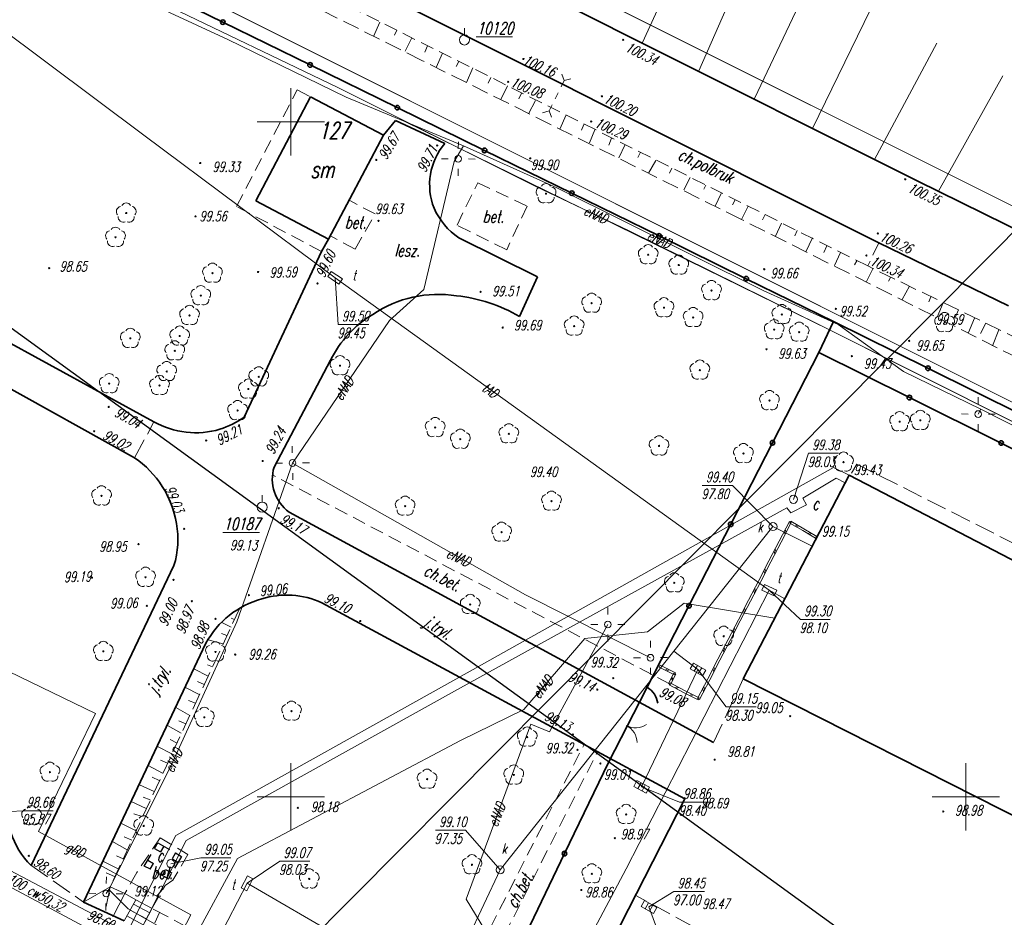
# Model space of a CAD drawing. Header units: metres. Extents: x 7501691 to 7504871, y 5814048 to 5814963.
# Tile 17 of 89: x 7502130 to 7502203, y 5814491 to 5814558. Entities that reach past the tile are written whole.
import ezdxf
from ezdxf.enums import TextEntityAlignment as Align

# ---------------------------------------------------------------- set-up
doc = ezdxf.new("R2010")
doc.units = ezdxf.units.M
doc.header["$MEASUREMENT"] = 0
for name, pattern in [('1', [0]), ('11', [3, 2.5, -0.5]), ('BUD', [0]), ('BUI', [0]), ('BUW', [1.5, 1, -0.5]), ('GDE', [0]), ('KOC', [1.5, 1, -0.5]), ('KOJ', [0]), ('KOU', [2, 1.5, -0.5]), ('SCH', [0]), ('UEB', [0]), ('UPC', [0]), ('UPE', [0]), ('UPG', [0]), ('UPK', [0]), ('UPT', [0]), ('WSD', [1.75, 1.25, -0.5]), ('WSQ', [1.75, 1.25, -0.5])]:
    doc.linetypes.add(name, pattern=pattern)
doc.layers.get('0').update_dxf_attribs({"linetype": 'CONTINUOUS'})
for name, color, linetype, lineweight in [('1_ view 1', 7, 'CONTINUOUS', 15), ('Dzialki', 7, 'GDE', 18), ('EADTD_T_0', 7, 'CONTINUOUS', 20), ('EBTPO_L_2', 7, 'CONTINUOUS', 15), ('EBTPO_L_4', 7, 'BUI', 25), ('EBUOA_T_1', 7, 'CONTINUOUS', 20), ('EBUPP_L_1', 7, 'BUD', 35), ('EDZPD_L_0', 7, 'GDE', 20), ('KRZYZE_L_0', 7, '1', 18), ('SDROK_T_0', 7, 'CONTINUOUS', 18), ('SDROK_T_1', 7, 'CONTINUOUS', 18), ('SDRPK_L_0', 7, 'KOJ', 35), ('SDRPK_L_1', 7, '11', 15), ('SDRPK_L_2', 7, 'KOC', 18), ('SDRPK_L_3', 7, 'KOJ', 35), ('SDRPK_L_4', 7, 'KOU', 18), ('SDRPK_L_5', 7, '11', 18), ('SDRPT_T_0', 7, 'CONTINUOUS', 18), ('SZNPS_T_0', 7, 'CONTINUOUS', 18), ('SZNPS_T_3', 7, 'CONTINUOUS', 18), ('SZOPO_L_0', 7, 'CONTINUOUS', 35), ('SZOPO_T_0', 7, 'CONTINUOUS', 18), ('SZZPZ_T_0', 3, 'CONTINUOUS', 18), ('UCCOA_T_0', 6, 'CONTINUOUS', 18), ('UCCOC_T_0', 6, 'CONTINUOUS', 15), ('UCCOO_T_0', 6, 'CONTINUOUS', 15), ('UCCPA_T_1', 6, 'CONTINUOUS', 18), ('UCCPOR_L_1', 6, 'UPC', 18), ('UEEOO_T_0', 1, 'CONTINUOUS', 15), ('UEEPA_T_1', 7, 'CONTINUOUS', 18), ('UEEPA_T_3', 1, 'CONTINUOUS', 18), ('UEEPON_L_1', 1, 'UEB', 15), ('UGGOO_T_0', 2, 'CONTINUOUS', 15), ('UGGPON_L_1', 2, 'UPG', 15), ('UKKOA_T_2', 34, 'CONTINUOUS', 15), ('UKKOC_T_0', 3, 'CONTINUOUS', 15), ('UKKOC_T_2', 34, 'CONTINUOUS', 15), ('UKKPA_T_1', 7, 'CONTINUOUS', 18), ('UKKPA_T_5', 7, 'CONTINUOUS', 18), ('UKKPOD_L_1', 3, 'UPK', 18), ('UKKPOR_L_1', 34, 'UPK', 18), ('UTTOA_T_0', 30, 'CONTINUOUS', 15), ('UTTOC_T_0', 30, 'CONTINUOUS', 15), ('UTTOO_T_0', 30, 'CONTINUOUS', 15), ('UTTPA_T_1', 30, 'CONTINUOUS', 18), ('UTTPO_L_1', 30, 'UPT', 15), ('WUKOS_T_1', 7, 'CONTINUOUS', 15), ('WUKPS_L_6', 7, 'WSQ', 18), ('WWRPH_T_0', 7, 'CONTINUOUS', 15), ('WWRPH_T_1', 7, 'CONTINUOUS', 18)]:
    doc.layers.add(name, color=color, linetype=linetype, lineweight=lineweight)
doc.styles.get("Standard").update_dxf_attribs({"font": 'Simplex.SHX', "width": 0.75})

# ---------------------------------------------------------------- blocks, each defined once
blk = doc.blocks.new('PSS')
at = {"linetype": 'Continuous'}
for p, q in [((-1.25, 0), (-1.595, 0.366)), ((-1.25, 0), (-1.595, -0.366)), ((-0.75, 0), (-1.25, 0)), ((-0.25, 0), (0.25, 0)), ((0.75, 0), (1.25, 0)), ((1.25, 0), (1.595, 0.366)), ((1.25, 0), (1.595, -0.366))]:
    blk.add_line(p, q, dxfattribs=at)
blk = doc.blocks.new('OSM')
at = {"linetype": 'Continuous'}
blk.add_line((0, 0.375), (0, 0.875), dxfattribs=at)
blk.add_circle((0, 0), 0.375, dxfattribs=at)
blk = doc.blocks.new('BGB')
at = {"linetype": 'Continuous'}
for centre, start, end in [((-1.5, 0), 359.99955, 60), ((1.5, 0), 120, 180.00045)]:
    blk.add_arc(centre, 1.5, start, end, dxfattribs=at)
blk = doc.blocks.new('DLI')
at = {"color": 8, "linetype": 'Continuous', "lineweight": 5}
blk.add_circle((0, 0), 0.045, dxfattribs=at)
for centre, start, end in [((0, 0.375), 30.14012, 149.85988), ((-0.357, 0.116), 102.14447, 221.86002), ((0.357, 0.116), 318.13998, 77.85553), ((-0.22, -0.303), 174.14818, 293.85423), ((0.22, -0.303), 246.14577, 5.85182)]:
    blk.add_arc(centre, 0.375, start, end, dxfattribs=at)
blk = doc.blocks.new('WLZ')
at = {"linetype": 'Continuous'}
blk.add_circle((0, 0), 0.3, dxfattribs=at)
blk = doc.blocks.new('SLS')
at = {"linetype": 'Continuous'}
blk.add_circle((0, 0), 0.25, dxfattribs=at)
blk = doc.blocks.new('LAT')
at = {"linetype": 'Continuous'}
for p, q in [((0, 0.75), (0, 1.25)), ((-1.25, 0), (-0.75, 0)), ((0.75, 0), (1.25, 0)), ((0, -0.75), (0, -1.25))]:
    blk.add_line(p, q, dxfattribs=at)
blk = doc.blocks.new('KRA')
at = {"linetype": 'Continuous'}
for p, q in [((-0.525, -0.25), (-0.525, 0.25)), ((-0.525, 0.25), (0.525, 0.25)), ((-0.175, -0.25), (-0.175, 0.25)), ((0.175, -0.25), (0.175, 0.25)), ((0.525, 0.25), (0.525, -0.25)), ((0.525, -0.25), (-0.525, -0.25))]:
    blk.add_line(p, q, dxfattribs=at)
blk = doc.blocks.new('WLD')
at = {"linetype": 'Continuous'}
for p, q in [((0.5, 0.233), (-0.5, 0.233)), ((-0.5, 0.233), (-0.5, -0.233)), ((0.5, -0.233), (0.5, 0.233)), ((-0.5, -0.233), (0.5, -0.233))]:
    blk.add_line(p, q, dxfattribs=at)
blk = doc.blocks.new('WSP')
at = {"linetype": 'Continuous'}
blk.add_circle((0, 0), 0.045, dxfattribs=at)

msp = doc.modelspace()

# ---------------------------------------------------------------- linework, layer by layer
at = {"color": 6, "linetype": 'Continuous'}
msp.add_lwpolyline([(7501690.64264, 5814853.18776), (7502800.37644, 5814047.53357), (7501712.58653, 5814047.53357), (7502621.69049, 5814962.90721)], dxfattribs=at)
at = {"layer": '1_ view 1', "linetype": 'Continuous'}
msp.add_lwpolyline([(7502341.05768, 5814455.34054), (7502340.61393, 5814456.16433), (7502299.73136, 5814478.81219), (7502286.70964, 5814485.97315), (7502286.70964, 5814485.97315), (7502271.83345, 5814493.56763), (7502189.90422, 5814534.58885), (7502158.45022, 5814550.02527)], dxfattribs=at)
at = {"layer": 'Dzialki'}
for p, q in [((7502316.75, 5814472.48), (7501945.89, 5814658.18)), ((7502005.96, 5814642.64), (7502273.74, 5814508.55))]:
    msp.add_line(p, q, dxfattribs=at)
at = {"layer": 'EBTPO_L_2', "linetype": '11'}
for p, q in [((7502186.93183, 5814520.38485), (7502186.17592, 5814518.92931)), ((7502187.07382, 5814520.3111), (7502186.93183, 5814520.38485)), ((7502186.96213, 5814520.2791), (7502187.04353, 5814520.41685)), ((7502188.00102, 5814519.85106), (7502187.04353, 5814520.41685)), ((7502187.07382, 5814520.3111), (7502186.31791, 5814518.85557)), ((7502186.55388, 5814519.65708), (7502186.62028, 5814519.43778)), ((7502186.62947, 5814519.80263), (7502186.69587, 5814519.58334)), ((7502187.91963, 5814519.71331), (7502186.96213, 5814520.2791)), ((7502187.52227, 5814520.13395), (7502187.34513, 5814520.05278)), ((7502187.61802, 5814520.07737), (7502187.44088, 5814519.9962)), ((7502188.87712, 5814519.14752), (7502187.91963, 5814519.71331)), ((7502188.95852, 5814519.28527), (7502188.00102, 5814519.85106)), ((7502186.17592, 5814518.92931), (7502185.42001, 5814517.47378)), ((7502188.47977, 5814519.56816), (7502188.30262, 5814519.48699)), ((7502188.57552, 5814519.51158), (7502188.39837, 5814519.43041)), ((7502188.87712, 5814519.14752), (7502188.95852, 5814519.28527)), ((7502186.31791, 5814518.85557), (7502185.562, 5814517.40004)), ((7502185.79797, 5814518.20155), (7502185.86437, 5814517.98225)), ((7502185.87356, 5814518.3471), (7502185.93996, 5814518.1278)), ((7502185.42001, 5814517.47378), (7502184.6641, 5814516.01825)), ((7502185.562, 5814517.40004), (7502184.80609, 5814515.94451)), ((7502185.04206, 5814516.74601), (7502185.10846, 5814516.52672)), ((7502185.11765, 5814516.89157), (7502185.18405, 5814516.67227)), ((7502184.6641, 5814516.01825), (7502183.90819, 5814514.56272)), ((7502184.80609, 5814515.94451), (7502184.05018, 5814514.48897)), ((7502184.28614, 5814515.29048), (7502184.35255, 5814515.07119)), ((7502184.36174, 5814515.43604), (7502184.42814, 5814515.21674)), ((7502183.90819, 5814514.56272), (7502183.15228, 5814513.10718)), ((7502184.05018, 5814514.48897), (7502183.29427, 5814513.03344)), ((7502183.53023, 5814513.83495), (7502183.59664, 5814513.61565)), ((7502183.60583, 5814513.9805), (7502183.67223, 5814513.76121)), ((7502183.15228, 5814513.10718), (7502182.39637, 5814511.65165)), ((7502183.29427, 5814513.03344), (7502182.53836, 5814511.57791)), ((7502182.77432, 5814512.37942), (7502182.84073, 5814512.16012)), ((7502182.84992, 5814512.52497), (7502182.91632, 5814512.30568)), ((7502182.39637, 5814511.65165), (7502181.64046, 5814510.19612)), ((7502182.53836, 5814511.57791), (7502181.78245, 5814510.12238)), ((7502182.01841, 5814510.92389), (7502182.08482, 5814510.70459)), ((7502182.09401, 5814511.06944), (7502182.16041, 5814510.85014)), ((7502181.64046, 5814510.19612), (7502180.88455, 5814508.74059)), ((7502177.28553, 5814509.60804), (7502177.35752, 5814509.75093)), ((7502178.41451, 5814509.03927), (7502177.28553, 5814509.60804)), ((7502178.4865, 5814509.18216), (7502177.35752, 5814509.75093)), ((7502177.92201, 5814509.46655), (7502177.73713, 5814509.38053)), ((7502181.78245, 5814510.12238), (7502181.02654, 5814508.66684)), ((7502181.2625, 5814509.46835), (7502181.32891, 5814509.24906)), ((7502181.33809, 5814509.61391), (7502181.4045, 5814509.39461)), ((7502178.03491, 5814509.40967), (7502177.85002, 5814509.32366)), ((7502177.98684, 5814508.39993), (7502178.37968, 5814509.14792)), ((7502178.12849, 5814508.32553), (7502178.52133, 5814509.07352)), ((7502178.28563, 5814508.62473), (7502178.18326, 5814508.77392)), ((7502178.32491, 5814508.69953), (7502178.22255, 5814508.84872)), ((7502178.37968, 5814509.14792), (7502178.52133, 5814509.07352)), ((7502178.41451, 5814509.03927), (7502178.4865, 5814509.18216)), ((7502180.88455, 5814508.74059), (7502180.12864, 5814507.28505)), ((7502177.98684, 5814508.39993), (7502178.12849, 5814508.32553)), ((7502178.02074, 5814508.29176), (7502178.0946, 5814508.4337)), ((7502179.09172, 5814507.73449), (7502178.02074, 5814508.29176)), ((7502179.16558, 5814507.87642), (7502178.0946, 5814508.4337)), ((7502178.63009, 5814508.15506), (7502178.44913, 5814508.06885)), ((7502178.73719, 5814508.09933), (7502178.55623, 5814508.01313)), ((7502181.02654, 5814508.66684), (7502180.27063, 5814507.21131)), ((7502180.50659, 5814508.01282), (7502180.573, 5814507.79352)), ((7502180.58218, 5814508.15837), (7502180.64859, 5814507.93908)), ((7502180.16271, 5814507.17722), (7502179.09172, 5814507.73449)), ((7502180.23656, 5814507.31915), (7502179.16558, 5814507.87642)), ((7502179.70107, 5814507.59779), (7502179.52012, 5814507.51158)), ((7502179.80817, 5814507.54206), (7502179.62722, 5814507.45585)), ((7502180.27063, 5814507.21131), (7502180.12864, 5814507.28505)), ((7502180.16271, 5814507.17722), (7502180.23656, 5814507.31915))]:
    msp.add_line(p, q, dxfattribs=at)
at = {"layer": 'EBTPO_L_2', "linetype": 'SCH'}
for p, q in [((7502138.531, 5814492.38), (7502137.665, 5814490.819)), ((7502138.34868, 5814492.05137), (7502139.54824, 5814491.39569)), ((7502138.531, 5814492.38), (7502139.73056, 5814491.72432)), ((7502138.10622, 5814491.61431), (7502139.31113, 5814490.95165)), ((7502139.762, 5814491.796), (7502138.882, 5814490.148)), ((7502137.86368, 5814491.17713), (7502139.07563, 5814490.51061))]:
    msp.add_line(p, q, dxfattribs=at)
at = {"layer": 'EBTPO_L_4', "linetype": 'BUW'}
for p, q in [((7502139.15, 5814494.872), (7502140.16158, 5814496.60121)), ((7502140.16158, 5814496.60121), (7502141.897, 5814495.586)), ((7502140.59316, 5814496.34874), (7502140.34069, 5814495.91717)), ((7502139.90911, 5814496.16964), (7502140.34069, 5814495.91717)), ((7502141.897, 5814495.586), (7502140.93, 5814493.933)), ((7502141.46542, 5814495.83847), (7502141.21295, 5814495.40689)), ((7502140.93, 5814493.933), (7502139.15, 5814494.872)), ((7502139.40247, 5814495.30358), (7502139.83405, 5814495.05111)), ((7502139.59224, 5814494.63871), (7502139.83405, 5814495.05111)), ((7502141.21295, 5814495.40689), (7502141.64453, 5814495.15442)), ((7502140.48776, 5814494.16629), (7502140.72105, 5814494.60853)), ((7502140.72105, 5814494.60853), (7502141.18247, 5814494.36458))]:
    msp.add_line(p, q, dxfattribs=at)
at = {"layer": 'EBUPP_L_1', "linetype": 'BUD'}
for p, q in [((7502147.40192, 5814544.15129), (7502151.46737, 5814551.8506)), ((7502151.46737, 5814551.8506), (7502156.86719, 5814548.99933)), ((7502156.86719, 5814548.99933), (7502152.79985, 5814541.29644)), ((7502152.79985, 5814541.29644), (7502147.40192, 5814544.15129)), ((7502191.36383, 5814523.83033), (7502183.51806, 5814508.74257)), ((7502268.92274, 5814483.49879), (7502191.36383, 5814523.83033)), ((7502183.51806, 5814508.74257), (7502261.47369, 5814469.17394))]:
    msp.add_line(p, q, dxfattribs=at)
at = {"layer": 'EDZPD_L_0', "linetype": 'GDE'}
for p, q in [((7502316.74662, 5814472.47544), (7501945.89356, 5814658.17782)), ((7502273.73507, 5814508.555), (7502005.96008, 5814642.63896))]:
    msp.add_line(p, q, dxfattribs=at)
at = {"layer": 'KRZYZE_L_0', "linetype": '1'}
for p, q in [((7502150, 5814547.5), (7502150, 5814552.5)), ((7502147.5, 5814550), (7502152.5, 5814550)), ((7502150, 5814497.5), (7502150, 5814502.5)), ((7502200, 5814497.5), (7502200, 5814502.5)), ((7502147.5, 5814500), (7502152.5, 5814500)), ((7502197.5, 5814500), (7502202.5, 5814500))]:
    msp.add_line(p, q, dxfattribs=at)
at = {"layer": 'SDRPK_L_0', "linetype": 'KOJ'}
for p, q in [((7502175.38118, 5814556.15558), (7502133.30094, 5814577.34276)), ((7502170.12525, 5814552.79707), (7502130.77499, 5814572.48183)), ((7502196.39579, 5814545.61598), (7502175.38118, 5814556.15558)), ((7502173.0802, 5814551.28669), (7502170.12525, 5814552.79707)), ((7502139.85534, 5814527.77671), (7502098.4658, 5814550.41785)), ((7502141.33992, 5814517.124), (7502130.75758, 5814494.9165)), ((7502143.71761, 5814511.37095), (7502134.65463, 5814492.20039)), ((7502134.65463, 5814492.20039), (7502137.665, 5814490.819))]:
    msp.add_line(p, q, dxfattribs=at)
for centre, radius, start, end in [((7502142.95399, 5814533.29768), 6.3311, 240.6966618, 286.5077423), ((7502142.61322, 5814533.73743), 6.85252, 288.1950545, 304.9790828), ((7502134.20636, 5814518.98911), 7.43567, 9.7607948, 55.3601689), ((7502151.70555, 5814523.54118), 3.07485, 163.3255118, 233.2648025), ((7502135.1151, 5814519.0802), 6.52496, 342.55425, 10.3253848), ((7502149.59692, 5814508.22093), 6.67, 105.1773526, 151.8185116), ((7502149.69809, 5814508.73837), 6.20148, 65.3123144, 107.3315083), ((7502134.70004, 5814498.98822), 5.66762, 196.6952507, 225.9240625)]:
    msp.add_arc(centre, radius, start, end, dxfattribs=at)
at = {"layer": 'SDRPK_L_1', "linetype": 'KOU'}
for p, q in [((7502138.43291, 5814525.10674), (7502139.85534, 5814527.77671)), ((7502179.8279, 5814490.35999), (7502175.56697, 5814492.68703))]:
    msp.add_line(p, q, dxfattribs=at)
at = {"layer": 'SDRPK_L_2', "linetype": 'KOC'}
for p, q in [((7502192.73017, 5814539.31901), (7502129.93635, 5814570.75387)), ((7502145.98213, 5814543.72311), (7502150.47706, 5814552.37351)), ((7502150.47706, 5814552.37351), (7502151.46737, 5814551.8506)), ((7502152.26205, 5814540.39544), (7502145.98213, 5814543.72311)), ((7502156.2502, 5814543.1688), (7502154.32522, 5814544.18525)), ((7502154.77077, 5814540.57482), (7502156.2502, 5814543.1688)), ((7502154.77077, 5814540.57482), (7502152.9316, 5814541.54596)), ((7502193.55681, 5814541.02998), (7502192.73017, 5814539.31901))]:
    msp.add_line(p, q, dxfattribs=at)
at = {"layer": 'SDRPK_L_3', "linetype": 'KOJ'}
for p, q in [((7502193.55681, 5814541.02998), (7502173.0802, 5814551.28669)), ((7502156.86719, 5814548.99933), (7502157.76584, 5814550.09658)), ((7502157.76584, 5814550.09658), (7502161.40317, 5814548.39294)), ((7502220.299, 5814533.85201), (7502196.39579, 5814545.61598)), ((7502152.26205, 5814540.39544), (7502152.79985, 5814541.29644)), ((7502162.44346, 5814541.40996), (7502168.26322, 5814538.52203)), ((7502203.1614, 5814536.36262), (7502193.55681, 5814541.02998)), ((7502146.54161, 5814528.12274), (7502152.26205, 5814540.39544)), ((7502112.80025, 5814539.34594), (7502138.43291, 5814525.10674)), ((7502168.26322, 5814538.52203), (7502166.93357, 5814535.5706)), ((7502152.94703, 5814532.34698), (7502148.75999, 5814524.42346)), ((7502149.86642, 5814521.07697), (7502181.31856, 5814504.03027)), ((7502152.28827, 5814514.37302), (7502179.19586, 5814499.83829)), ((7502179.19586, 5814499.83829), (7502172.01548, 5814485.80434))]:
    msp.add_line(p, q, dxfattribs=at)
for centre, radius, start, end in [((7502165.02605, 5814545.33222), 4.7427, 139.8078518, 201.5275345), ((7502165.33329, 5814545.69047), 5.16468, 203.974615, 235.9762304), ((7502160.91351, 5814528.6063), 8.6103, 80.8824748, 124.1120441), ((7502161.04831, 5814525.56501), 11.60811, 59.5360673, 83.919549), ((7502160.27936, 5814528.70362), 8.18762, 120.8180037, 153.5776909)]:
    msp.add_arc(centre, radius, start, end, dxfattribs=at)
at = {"layer": 'SDRPK_L_4', "linetype": 'KOU'}
for p, q in [((7502191.92009, 5814524.65024), (7502191.53937, 5814523.96586)), ((7502216.34677, 5814512.29425), (7502191.92009, 5814524.65024)), ((7502181.31856, 5814504.03027), (7502183.51806, 5814508.74257)), ((7502130.74858, 5814494.9235), (7502134.65463, 5814492.20039))]:
    msp.add_line(p, q, dxfattribs=at)
at = {"layer": 'SDRPK_L_5', "linetype": 'KOC'}
for p, q in [((7502162.3103, 5814542.34518), (7502163.84774, 5814545.48369)), ((7502163.84774, 5814545.48369), (7502167.50586, 5814543.75927)), ((7502167.50586, 5814543.75927), (7502165.98921, 5814540.51685)), ((7502165.98921, 5814540.51685), (7502162.3103, 5814542.34518)), ((7502178.05767, 5814508.36273), (7502148.66177, 5814523.83383)), ((7502159.99559, 5814480.98192), (7502171.7232, 5814503.87481)), ((7502161.07544, 5814480.40569), (7502172.71794, 5814503.33748)), ((7502140.32129, 5814496.95383), (7502138.598, 5814494.393)), ((7502140.32129, 5814496.95383), (7502142.38, 5814495.73)), ((7502142.38, 5814495.73), (7502141.267, 5814493.834)), ((7502138.598, 5814494.393), (7502137.717, 5814492.844)), ((7502139.762, 5814491.796), (7502140.693, 5814493.421)), ((7502140.693, 5814493.421), (7502141.267, 5814493.834)), ((7502138.531, 5814492.38), (7502137.717, 5814492.844))]:
    msp.add_line(p, q, dxfattribs=at)
at = {"layer": 'SZOPO_L_0'}
for p, q in [((7502138.23, 5814560.68), (7502144.96469, 5814557.37939)), ((7502144.96469, 5814557.37939), (7502151.42687, 5814554.21234)), ((7502151.42687, 5814554.21234), (7502157.88906, 5814551.04528)), ((7502157.88906, 5814551.04528), (7502164.35125, 5814547.87823)), ((7502164.35125, 5814547.87823), (7502170.81344, 5814544.71117)), ((7502170.81344, 5814544.71117), (7502177.27562, 5814541.54411)), ((7502177.27562, 5814541.54411), (7502183.73781, 5814538.37706)), ((7502183.73781, 5814538.37706), (7502190.2, 5814535.21)), ((7502190.2, 5814535.21), (7502189.1, 5814532.9)), ((7502197.19552, 5814531.74108), (7502190.2, 5814535.21)), ((7502189.1, 5814532.9), (7502185.68036, 5814526.22497)), ((7502189.1, 5814532.9), (7502195.82048, 5814529.57057)), ((7502204.19105, 5814528.27217), (7502197.19552, 5814531.74108)), ((7502195.82048, 5814529.57057), (7502202.61542, 5814526.20425)), ((7502185.68036, 5814526.22497), (7502182.58691, 5814520.18665)), ((7502202.61542, 5814526.20425), (7502209.41036, 5814522.83793)), ((7502182.58691, 5814520.18665), (7502179.49345, 5814514.14832)), ((7502179.49345, 5814514.14832), (7502176.4, 5814508.11)), ((7502176.4, 5814508.11), (7502175.85, 5814507.07)), ((7502175.85, 5814507.07), (7502173.53, 5814502.55)), ((7502173.53, 5814502.55), (7502170.27531, 5814495.79301)), ((7502170.27531, 5814495.79301), (7502167.72354, 5814490.49534))]:
    msp.add_line(p, q, dxfattribs=at)
for centre in [(7502144.96469, 5814557.37939), (7502151.42687, 5814554.21234), (7502157.88906, 5814551.04528), (7502164.35125, 5814547.87823), (7502170.81344, 5814544.71117), (7502177.27562, 5814541.54411), (7502183.73781, 5814538.37706), (7502197.19552, 5814531.74108), (7502195.82048, 5814529.57057), (7502185.68036, 5814526.22497), (7502202.61542, 5814526.20425), (7502182.58691, 5814520.18665), (7502179.49345, 5814514.14832), (7502170.27531, 5814495.79301)]:
    msp.add_circle(centre, 0.17, dxfattribs=at)
msp.add_arc((7502175.63561, 5814506.75831), 1.55286, 6.1170071, 60.5115803, dxfattribs=at)
at = {"layer": 'UCCOC_T_0', "linetype": 'Continuous', "lineweight": 0}
for p, q in [((7502187.23178, 5814522.03019), (7502188.35128, 5814525.44122)), ((7502188.35128, 5814525.44122), (7502190.57698, 5814525.44157)), ((7502141.1068, 5814495.04594), (7502143.3283, 5814495.48515)), ((7502143.3283, 5814495.48515), (7502145.55399, 5814495.4855))]:
    msp.add_line(p, q, dxfattribs=at)
at = {"layer": 'UCCPOR_L_1', "linetype": 'UPC'}
for p, q in [((7502190.18759, 5814524.38747), (7502164.12165, 5814509.7665)), ((7502191.36383, 5814523.83033), (7502190.18759, 5814524.38747)), ((7502190.39222, 5814523.6019), (7502187.91927, 5814522.1259)), ((7502191.06051, 5814523.24705), (7502190.39222, 5814523.6019)), ((7502187.91927, 5814522.1259), (7502188.18953, 5814521.62715)), ((7502186.73475, 5814521.3983), (7502162.57234, 5814508.07035)), ((7502187.04655, 5814521.02425), (7502186.73475, 5814521.3983)), ((7502188.18953, 5814521.62715), (7502187.04655, 5814521.02425)), ((7502164.12165, 5814509.7665), (7502141.47838, 5814497.12671)), ((7502162.57234, 5814508.07035), (7502142.25656, 5814496.76105)), ((7502123.84686, 5814497.3698), (7502140.50807, 5814488.59364)), ((7502141.47838, 5814497.12671), (7502136.21155, 5814486.6366)), ((7502122.21752, 5814497.03701), (7502139.01176, 5814488.09461)), ((7502142.25656, 5814496.76105), (7502133.68001, 5814479.90037))]:
    msp.add_line(p, q, dxfattribs=at)
at = {"layer": 'UEEPON_L_1', "linetype": 'UPE'}
for p, q in [((7502145.33741, 5814556.09976), (7502134.40594, 5814561.20678)), ((7502153.42393, 5814552.56401), (7502140.57894, 5814558.73456)), ((7502154.106, 5814551.82762), (7502145.33741, 5814556.09976)), ((7502168.1396, 5814545.19873), (7502153.42393, 5814552.56401)), ((7502162.79444, 5814548.22292), (7502154.106, 5814551.82762)), ((7502162.79444, 5814548.22292), (7502162.11088, 5814547.05656)), ((7502169.70665, 5814545.11474), (7502162.79444, 5814548.22292)), ((7502162.11088, 5814547.05656), (7502159.84836, 5814537.56998)), ((7502175.01935, 5814541.93687), (7502168.1396, 5814545.19873)), ((7502184.97702, 5814537.51231), (7502169.70665, 5814545.11474)), ((7502189.25695, 5814534.91443), (7502175.01935, 5814541.93687)), ((7502159.84836, 5814537.56998), (7502157.31318, 5814535.28342)), ((7502190.54245, 5814534.97824), (7502184.97702, 5814537.51231)), ((7502157.31318, 5814535.28342), (7502150.12393, 5814524.72442)), ((7502195.39507, 5814531.49345), (7502190.54245, 5814534.97824)), ((7502195.74183, 5814531.6525), (7502189.25695, 5814534.91443)), ((7502201.11898, 5814528.70195), (7502195.39507, 5814531.49345)), ((7502208.9402, 5814525.04556), (7502195.74183, 5814531.6525)), ((7502200.91737, 5814528.34881), (7502201.11898, 5814528.70195)), ((7502204.68405, 5814526.88052), (7502201.11898, 5814528.70195)), ((7502150.12393, 5814524.72442), (7502145.99822, 5814512.9559)), ((7502167.37961, 5814514.9545), (7502150.12393, 5814524.72442)), ((7502176.64466, 5814510.30055), (7502167.37961, 5814514.9545)), ((7502176.41699, 5814512.21464), (7502179.13923, 5814514.33496)), ((7502179.13923, 5814514.33496), (7502185.85767, 5814513.24174)), ((7502145.99822, 5814512.9559), (7502141.07852, 5814502.21437)), ((7502173.48522, 5814512.76077), (7502169.16362, 5814504.8126)), ((7502167.25255, 5814506.45624), (7502171.78242, 5814511.71511)), ((7502171.78242, 5814511.71511), (7502176.41699, 5814512.21464)), ((7502162.56632, 5814504.16311), (7502167.25255, 5814506.45624)), ((7502167.7669, 5814505.37768), (7502162.98347, 5814492.4186)), ((7502169.16362, 5814504.8126), (7502167.7669, 5814505.37768)), ((7502162.56632, 5814504.16311), (7502146.06352, 5814495.42291)), ((7502141.07852, 5814502.21437), (7502136.52706, 5814493.12474)), ((7502146.06352, 5814495.42291), (7502138.91625, 5814482.2868)), ((7502136.52706, 5814493.12474), (7502136.31927, 5814492.83374)), ((7502136.52706, 5814493.12474), (7502137.96133, 5814491.69093)), ((7502167.88338, 5814484.41354), (7502162.98347, 5814492.4186)), ((7502137.96133, 5814491.69093), (7502156.76364, 5814481.05528))]:
    msp.add_line(p, q, dxfattribs=at)
at = {"layer": 'UGGPON_L_1', "linetype": 'UPG'}
for p, q in [((7502129.11762, 5814509.26901), (7502135.54012, 5814506.17334)), ((7502135.54012, 5814506.17334), (7502131.32256, 5814497.42295)), ((7502131.32256, 5814497.42295), (7502142.58803, 5814491.25214)), ((7502142.58803, 5814491.25214), (7502136.68746, 5814479.8828))]:
    msp.add_line(p, q, dxfattribs=at)
at = {"layer": 'UKKOC_T_0', "linetype": 'Continuous', "lineweight": 0}
for p, q in [((7502180.15841, 5814509.4303), (7502182.24949, 5814506.66264)), ((7502182.24949, 5814506.66264), (7502184.47519, 5814506.663)), ((7502175.9824, 5814500.74226), (7502178.79232, 5814499.61243)), ((7502178.79232, 5814499.61243), (7502181.04516, 5814499.61279)), ((7502176.52986, 5814491.83933), (7502178.38081, 5814492.97877)), ((7502178.38081, 5814492.97877), (7502180.63365, 5814492.97913))]:
    msp.add_line(p, q, dxfattribs=at)
at = {"layer": 'UKKOC_T_2', "linetype": 'Continuous', "lineweight": 0}
for p, q in [((7502180.4804, 5814523.05963), (7502182.7061, 5814523.05999)), ((7502185.71409, 5814520.01532), (7502182.7061, 5814523.05999)), ((7502126.97811, 5814498.78423), (7502130.16113, 5814498.96213)), ((7502130.16113, 5814498.96213), (7502132.38682, 5814498.96248)), ((7502160.71771, 5814497.52227), (7502162.94341, 5814497.52263)), ((7502165.51284, 5814494.59426), (7502162.94341, 5814497.52263))]:
    msp.add_line(p, q, dxfattribs=at)
at = {"layer": 'UKKPOD_L_1', "linetype": 'UPK'}
for p, q in [((7502180.15841, 5814509.4303), (7502178.37182, 5814510.77587)), ((7502175.9824, 5814500.74226), (7502180.15841, 5814509.4303)), ((7502180.70548, 5814480.61141), (7502176.52986, 5814491.83933))]:
    msp.add_line(p, q, dxfattribs=at)
at = {"layer": 'UKKPOR_L_1', "linetype": 'UPK'}
for p, q in [((7502185.71409, 5814520.01532), (7502165.51284, 5814494.59426)), ((7502185.71409, 5814520.01532), (7502188.62241, 5814518.55846)), ((7502165.51284, 5814494.59426), (7502155.37414, 5814473.16518))]:
    msp.add_line(p, q, dxfattribs=at)
at = {"layer": 'UTTOC_T_0', "linetype": 'Continuous', "lineweight": 0}
for p, q in [((7502153.27816, 5814538.44273), (7502153.51965, 5814534.98062)), ((7502153.51965, 5814534.98062), (7502155.77249, 5814534.98098)), ((7502185.44385, 5814515.30165), (7502187.7489, 5814513.14056)), ((7502187.7489, 5814513.14056), (7502189.94745, 5814513.14092)), ((7502146.76005, 5814493.59202), (7502149.18919, 5814495.23669)), ((7502149.18919, 5814495.23669), (7502151.41488, 5814495.23704))]:
    msp.add_line(p, q, dxfattribs=at)
at = {"layer": 'UTTPO_L_1', "linetype": 'UPT'}
for p, q in [((7502139.11688, 5814549.00456), (7502126.12583, 5814558.72901)), ((7502153.27816, 5814538.44273), (7502139.11688, 5814549.00456)), ((7502185.44385, 5814515.30165), (7502153.27816, 5814538.44273)), ((7502185.44385, 5814515.30165), (7502174.83408, 5814494.65468)), ((7502185.44385, 5814515.30165), (7502186.59244, 5814514.65474)), ((7502174.83408, 5814494.65468), (7502167.81984, 5814481.41884)), ((7502140.21124, 5814481.01715), (7502146.76005, 5814493.59202)), ((7502146.76005, 5814493.59202), (7502167.81984, 5814481.41884))]:
    msp.add_line(p, q, dxfattribs=at)
at = {"layer": 'WUKPS_L_6', "linetype": 'WSQ'}
for p, q in [((7502159.70533, 5814554.5486), (7502128.93483, 5814569.94354)), ((7502183.37737, 5814542.76483), (7502159.70533, 5814554.5486)), ((7502214.84505, 5814526.98976), (7502183.37737, 5814542.76483)), ((7502208.90342, 5814531.48194), (7502192.73017, 5814539.31901))]:
    msp.add_line(p, q, dxfattribs=at)
at = {"layer": 'WUKPS_L_6', "linetype": '1'}
for p, q in [((7502180.08413, 5814564.71204), (7502176.04169, 5814555.86429)), ((7502184.16365, 5814562.71723), (7502180.22718, 5814553.78121)), ((7502188.50809, 5814560.51057), (7502184.34203, 5814551.71578)), ((7502192.94083, 5814558.32157), (7502188.65115, 5814549.5091)), ((7502156.58427, 5814557.3841), (7502156.13037, 5814556.30721)), ((7502157.85579, 5814556.78751), (7502157.68719, 5814556.41125)), ((7502158.95864, 5814556.22982), (7502158.46581, 5814555.23077)), ((7502160.1134, 5814555.63322), (7502159.91887, 5814555.15316)), ((7502197.8504, 5814555.83245), (7502193.24283, 5814547.21418)), ((7502161.2422, 5814555.07553), (7502160.76234, 5814554.02459)), ((7502162.44885, 5814554.45299), (7502162.2543, 5814554.10267)), ((7502163.47384, 5814553.99907), (7502163.00697, 5814552.90921)), ((7502164.82322, 5814553.28573), (7502164.62868, 5814552.87055)), ((7502202.7423, 5814553.39631), (7502197.97579, 5814544.84865)), ((7502166.04284, 5814552.66319), (7502165.55001, 5814551.65117)), ((7502167.08083, 5814552.11846), (7502166.88629, 5814551.70327)), ((7502168.11881, 5814551.58671), (7502167.60002, 5814550.58765)), ((7502170.40235, 5814550.51026), (7502169.93546, 5814549.45932)), ((7502171.7128, 5814549.79691), (7502171.54421, 5814549.36876)), ((7502172.51723, 5814549.39486), (7502172.11521, 5814548.43474)), ((7502173.76281, 5814548.7853), (7502173.56828, 5814548.26632)), ((7502174.77483, 5814548.3184), (7502174.29496, 5814547.33233)), ((7502175.89066, 5814547.74774), (7502175.70909, 5814547.34553)), ((7502177.04541, 5814547.13816), (7502176.50067, 5814546.191)), ((7502178.21314, 5814546.55453), (7502178.05751, 5814546.19124)), ((7502179.10858, 5814544.95891), (7502179.58846, 5814545.86715)), ((7502180.58757, 5814545.01104), (7502180.73023, 5814545.29649)), ((7502181.43106, 5814543.73976), (7502181.87201, 5814544.68691)), ((7502182.72841, 5814543.84375), (7502182.92296, 5814544.20705)), ((7502183.37737, 5814542.76483), (7502183.87011, 5814543.75312)), ((7502185.12901, 5814543.12934), (7502184.94744, 5814542.72713)), ((7502186.34864, 5814542.48085), (7502185.90769, 5814541.5337)), ((7502187.51636, 5814541.93614), (7502187.33479, 5814541.5469)), ((7502188.63218, 5814541.39143), (7502188.15232, 5814540.36643)), ((7502189.70909, 5814540.80778), (7502189.47564, 5814540.31475)), ((7502190.70814, 5814540.31494), (7502190.26719, 5814539.35482)), ((7502191.91479, 5814539.6924), (7502191.74618, 5814539.40695)), ((7502193.13441, 5814539.16067), (7502192.6286, 5814538.1227)), ((7502194.41891, 5814538.47327), (7502194.27625, 5814538.18783)), ((7502195.82017, 5814537.82481), (7502195.28841, 5814536.82575)), ((7502197.41606, 5814537.0207), (7502197.26044, 5814536.65741)), ((7502198.32429, 5814536.59271), (7502197.87039, 5814535.51583)), ((7502199.46606, 5814536.06097), (7502199.24559, 5814535.55497)), ((7502200.64676, 5814535.46437), (7502200.19286, 5814534.38749)), ((7502201.49011, 5814535.0753), (7502201.08805, 5814534.30979)), ((7502202.45024, 5814534.59543), (7502201.97041, 5814533.40177)), ((7502145.83185, 5814513.13676), (7502145.58828, 5814513.24226)), ((7502144.88203, 5814512.91741), (7502145.58839, 5814512.57655)), ((7502143.87555, 5814511.63453), (7502144.97159, 5814511.32621)), ((7502144.85781, 5814512.09744), (7502145.27187, 5814511.94326)), ((7502142.82051, 5814509.47486), (7502143.86787, 5814508.94733)), ((7502143.82714, 5814509.78352), (7502144.1925, 5814509.63745)), ((7502142.19562, 5814508.08651), (7502143.21862, 5814507.58333)), ((7502143.08857, 5814508.53317), (7502143.58383, 5814508.32217)), ((7502141.48955, 5814506.60885), (7502142.51257, 5814506.02448)), ((7502142.41497, 5814507.14481), (7502142.9427, 5814506.9257)), ((7502140.86465, 5814505.2692), (7502141.87955, 5814504.7092)), ((7502141.71703, 5814505.61843), (7502142.22041, 5814505.39932)), ((7502140.12613, 5814503.71847), (7502141.18161, 5814503.18282)), ((7502141.05154, 5814504.25443), (7502141.57117, 5814503.97849)), ((7502139.44441, 5814502.31387), (7502140.50801, 5814501.75387)), ((7502140.33737, 5814502.71182), (7502140.87322, 5814502.48459)), ((7502139.73681, 5814501.46148), (7502140.24831, 5814501.20177)), ((7502138.79517, 5814500.89304), (7502139.86688, 5814500.38987)), ((7502139.07134, 5814499.98382), (7502139.57472, 5814499.77282)), ((7502138.17837, 5814499.65894), (7502139.28256, 5814499.13142)), ((7502138.37336, 5814498.73347), (7502138.99851, 5814498.53061)), ((7502137.39926, 5814498.04325), (7502138.54405, 5814497.48326)), ((7502136.75, 5814496.7036), (7502137.87857, 5814496.07055)), ((7502137.6511, 5814497.0366), (7502138.23566, 5814496.79315)), ((7502137.08303, 5814495.63203), (7502137.5783, 5814495.39667)), ((7502136.07641, 5814495.24218), (7502137.21309, 5814494.65783)), ((7502136.32823, 5814494.35731), (7502136.94527, 5814494.09762)), ((7502134.65463, 5814492.20039), (7502136.61514, 5814493.32843)), ((7502136.32863, 5814491.88119), (7502136.61514, 5814493.32843)), ((7502136.80774, 5814491.11813), (7502137.717, 5814492.844)), ((7502140.27832, 5814491.41826), (7502139.92773, 5814490.65182))]:
    msp.add_line(p, q, dxfattribs=at)
at = {"layer": 'WUKPS_L_6', "linetype": 'WSD'}
for p, q in [((7502146.21934, 5814513.97251), (7502136.61514, 5814493.32843)), ((7502136.61514, 5814493.32843), (7502137.717, 5814492.844)), ((7502139.80173, 5814491.68317), (7502159.99559, 5814480.98192))]:
    msp.add_line(p, q, dxfattribs=at)

# ---------------------------------------------------------------- block references
at = {"layer": 'SDRPT_T_0', "rotation": 63.39583876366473}
msp.add_blockref('PSS', (7502169.69008, 5814551.92822), dxfattribs=at)
at = {"layer": 'SZNPS_T_0', "rotation": 0.0091424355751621}
for p in [(7502162.85944, 5814556.06158), (7502147.88156, 5814521.45961)]:
    msp.add_blockref('OSM', p, dxfattribs=at)
at = {"layer": 'SZOPO_T_0', "rotation": 242.5746774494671}
msp.add_blockref('BGB', (7502174.85355, 5814505.27706), dxfattribs=at)
at = {"layer": 'SZZPZ_T_0', "rotation": 0.0091424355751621}
for p in [(7502168.90506, 5814544.67569), (7502137.8104, 5814543.23884), (7502137.01261, 5814541.44305), (7502176.47418, 5814540.15448), (7502178.73551, 5814539.39002), (7502144.1957, 5814538.78395), (7502181.1633, 5814537.49498), (7502143.3314, 5814537.12116), (7502172.28488, 5814536.56248), (7502177.63868, 5814536.2308), (7502186.36796, 5814535.72451), (7502142.50031, 5814535.65789), (7502179.80024, 5814535.49958), (7502198.42832, 5814535.1267), (7502170.98829, 5814534.86636), (7502185.807, 5814534.60213), (7502187.65673, 5814534.41538), (7502138.11118, 5814533.96128), (7502141.76899, 5814534.12813), (7502141.40338, 5814533.03072), (7502140.80508, 5814531.50098), (7502153.64397, 5814531.93732), (7502180.29967, 5814531.60905), (7502136.54883, 5814530.60247), (7502147.62202, 5814531.10303), (7502140.27319, 5814530.47005), (7502146.85734, 5814530.20508), (7502185.45426, 5814529.34866), (7502146.05953, 5814528.6088), (7502195.0979, 5814527.78731), (7502196.62752, 5814527.88731), (7502160.69437, 5814527.34952), (7502162.55668, 5814526.48524), (7502166.14794, 5814526.88485), (7502177.27456, 5814525.98879), (7502183.52622, 5814525.42449), (7502190.94175, 5814524.79386), (7502135.98207, 5814522.28561), (7502169.30779, 5814521.89739), (7502158.46736, 5814521.52987), (7502165.61707, 5814519.60234), (7502139.23996, 5814516.26001), (7502178.40681, 5814515.84678), (7502163.29023, 5814514.24822), (7502182.06528, 5814511.89025), (7502136.11506, 5814510.77275), (7502144.4218, 5814510.72935), (7502143.59126, 5814505.88674), (7502150.05474, 5814506.345), (7502167.51235, 5814504.42337), (7502132.1594, 5814501.82704), (7502166.51522, 5814501.61748), (7502160.09327, 5814501.30471), (7502130.79655, 5814498.60127), (7502174.83956, 5814498.69417), (7502139.1034, 5814497.84293), (7502163.41961, 5814494.96637), (7502172.29553, 5814494.2942), (7502151.3661, 5814493.91687)]:
    msp.add_blockref('DLI', p, dxfattribs=at)
at = {"layer": 'UCCPA_T_1', "rotation": 0.0091424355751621}
for p in [(7502187.23178, 5814522.03019), (7502141.1068, 5814495.04594)]:
    msp.add_blockref('WLZ', p, dxfattribs=at)
at = {"layer": 'UEEPA_T_1', "rotation": 0.0091424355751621}
msp.add_blockref('SLS', (7502150.12393, 5814524.72442), dxfattribs=at)
at = {"layer": 'UEEPA_T_3'}
for name, p, rotation in [('LAT', (7502162.39992, 5814547.25338), 359.4304273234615), ('SLS', (7502162.39992, 5814547.25338), 0.0091424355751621), ('LAT', (7502200.91737, 5814528.34881), 359.6740943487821), ('SLS', (7502200.91737, 5814528.34881), 0.0091424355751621), ('LAT', (7502150.12393, 5814524.72442), 1.078094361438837), ('LAT', (7502173.48522, 5814512.76077), 0.0091424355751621), ('SLS', (7502173.48522, 5814512.76077), 0.0091424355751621), ('LAT', (7502176.64466, 5814510.30055), 180.3885917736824), ('SLS', (7502176.64466, 5814510.30055), 0.0091424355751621), ('LAT', (7502136.31927, 5814492.83374), 358.8570538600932), ('SLS', (7502136.31927, 5814492.83374), 0.0091424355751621)]:
    msp.add_blockref(name, p, dxfattribs=dict(at, rotation=rotation))
at = {"layer": 'UKKPA_T_1'}
for p, rotation in [((7502180.15841, 5814509.4303), 330.0275248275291), ((7502175.9824, 5814500.74226), 331.9366736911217), ((7502176.52986, 5814491.83933), 330.2164820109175)]:
    msp.add_blockref('KRA', p, dxfattribs=dict(at, rotation=rotation))
at = {"layer": 'UKKPA_T_5', "rotation": 0.0091424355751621}
for p in [(7502185.71409, 5814520.01532), (7502165.51284, 5814494.59426)]:
    msp.add_blockref('WLZ', p, dxfattribs=at)
at = {"layer": 'UTTPA_T_1'}
for p, rotation in [((7502153.27816, 5814538.44273), 325.9492427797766), ((7502185.44385, 5814515.30165), 334.6014378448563), ((7502146.76005, 5814493.59202), 62.43472186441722)]:
    msp.add_blockref('WLD', p, dxfattribs=dict(at, rotation=rotation))
at = {"layer": 'WWRPH_T_1', "rotation": 0.0091424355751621}
for p in [(7502174.62345, 5814556.06621), (7502167.22833, 5814554.6537), (7502166.09954, 5814552.95993), (7502173.04344, 5814551.88843), (7502172.2534, 5814550.02535), (7502160.84808, 5814548.24643), (7502143.29139, 5814546.9452), (7502156.33201, 5814547.1731), (7502167.73551, 5814547.28783), (7502195.51276, 5814545.73863), (7502142.94473, 5814542.99343), (7502156.49352, 5814542.65688), (7502193.4811, 5814541.73013), (7502192.63457, 5814540.09286), (7502132.10637, 5814539.15289), (7502147.57455, 5814538.87309), (7502185.07002, 5814539.07549), (7502151.97803, 5814538.027), (7502164.05909, 5814537.40794), (7502190.37709, 5814536.14078), (7502165.69666, 5814534.75491), (7502195.79697, 5814533.77061), (7502185.24035, 5814533.14794), (7502191.56317, 5814532.64087), (7502136.51137, 5814528.87912), (7502135.43906, 5814527.07245), (7502143.73777, 5814526.39634), (7502147.91554, 5814524.87277), (7502149.10163, 5814521.37287), (7502142.10169, 5814519.84751), (7502138.71469, 5814518.71791), (7502135.27146, 5814516.23342), (7502141.31197, 5814516.06503), (7502146.901, 5814514.93686), (7502139.33642, 5814514.1453), (7502142.6671, 5814514.48456), (7502144.41735, 5814513.18641), (7502155.14346, 5814513.01877), (7502145.88556, 5814510.53335), (7502173.88657, 5814508.78778), (7502172.70119, 5814507.94079), (7502186.98414, 5814505.96721), (7502170.89523, 5814504.60977), (7502171.23413, 5814503.48076), (7502172.92789, 5814502.46487), (7502181.39581, 5814502.74849), (7502150.51656, 5814499.18701), (7502198.33235, 5814498.91238), (7502174.0014, 5814496.93264), (7502130.5892, 5814495.62728), (7502171.51809, 5814493.09343)]:
    msp.add_blockref('WSP', p, dxfattribs=at)

# ---------------------------------------------------------------- texts
at = {"layer": 'EADTD_T_0', "lineweight": 13, "oblique": 15, "width": 0.7}
msp.add_text('127', height=1.25, dxfattribs=at).set_placement((7502153.17188, 5814549.97873), align=Align.TOP_CENTER)
at = {"layer": 'EBUOA_T_1', "lineweight": 13, "oblique": 15, "width": 0.7}
msp.add_text('sm', height=1.25, rotation=0.0091424, dxfattribs=at).set_placement((7502152.3328, 5814546.46985), align=Align.MIDDLE)
at = {"layer": 'SDROK_T_0', "oblique": 15, "width": 0.7}
for s, rotation, p in [('lesz.', 0.0091424, (7502158.61079, 5814540.47535)), ('j.tryl.', 326.8978263, (7502160.86753, 5814512.43894)), ('j.tryl.', 58.3580278, (7502140.33107, 5814508.60491))]:
    msp.add_text(s, height=0.9, rotation=rotation, dxfattribs=at).set_placement(p, align=Align.MIDDLE)
at = {"layer": 'SDROK_T_1', "lineweight": 9, "oblique": 15, "width": 0.7}
for s, rotation, p in [('ch.polbruk', 334.4952848, (7502180.68018, 5814546.60616)), ('bet.', 359.5544341, (7502154.79155, 5814542.54742)), ('bet.', 0.0091424, (7502164.99496, 5814542.977)), ('ch.bet.', 332.9964937, (7502161.23806, 5814516.22711)), ('bet.', 359.0622008, (7502140.46813, 5814494.37389)), ('ch.bet.', 61.6543318, (7502166.96551, 5814493.13802))]:
    msp.add_text(s, height=0.9, rotation=rotation, dxfattribs=at).set_placement(p, align=Align.MIDDLE)
at = {"layer": 'SZNPS_T_3', "oblique": 15, "width": 0.7}
for s, p in [('%%U10120', (7502163.77565, 5814556.47973)), ('%%U10187', (7502145.02263, 5814519.76214))]:
    msp.add_text(s, height=0.9, rotation=0.0091424, dxfattribs=at).set_placement(p)
at = {"layer": 'UCCOA_T_0', "oblique": 15, "width": 0.7}
for p in [(7502188.62437, 5814521.26143), (7502140.06762, 5814495.19126)]:
    msp.add_text('c', height=0.9, rotation=0.0091424, dxfattribs=at).set_placement(p)
at = {"layer": 'UCCOC_T_0', "lineweight": 9, "oblique": 15, "width": 0.7}
for s, p in [('99.38', (7502188.61907, 5814526.44126)), ('98.03', (7502188.28434, 5814525.19121)), ('99.05', (7502143.59609, 5814496.48519)), ('97.25', (7502143.26135, 5814495.23514))]:
    msp.add_text(s, height=0.75, rotation=0.0091424, dxfattribs=at).set_placement(p, align=Align.TOP_LEFT)
at = {"layer": 'UCCOO_T_0', "lineweight": 9, "oblique": 15, "width": 0.7}
msp.add_text('2c100 cw50,32', height=0.75, rotation=330.8930157, dxfattribs=at).set_placement((7502130.56472, 5814492.78194), align=Align.CENTER)
at = {"layer": 'UEEOO_T_0', "lineweight": 9, "oblique": 15, "width": 0.7}
for rotation, p in [(335.5105821, (7502172.58753, 5814543.12112)), (336.1848943, (7502177.28482, 5814541.29295)), (58.4017957, (7502153.9296, 5814530.23215)), (334.8643694, (7502162.41115, 5814517.73034)), (50.865283, (7502168.64683, 5814508.1212)), (66.0467991, (7502141.31159, 5814502.68762)), (68.438021, (7502165.26871, 5814498.66607))]:
    msp.add_text('eNAD', height=0.75, rotation=rotation, dxfattribs=at).set_placement(p, align=Align.MIDDLE)
at = {"layer": 'UGGOO_T_0', "lineweight": 9, "oblique": 15, "width": 0.7}
msp.add_text('gBD', height=0.75, rotation=333.4441067, dxfattribs=at).set_placement((7502133.98511, 5814495.9644), align=Align.MIDDLE)
at = {"layer": 'UKKOA_T_2', "lineweight": 9, "oblique": 15, "width": 0.7}
for p in [(7502184.57491, 5814519.61028), (7502165.62038, 5814495.78973)]:
    msp.add_text('k', height=0.75, rotation=0.0091424, dxfattribs=at).set_placement(p)
at = {"layer": 'UKKOC_T_0', "lineweight": 9, "oblique": 15, "width": 0.7}
for s, p in [('99.15', (7502182.51728, 5814507.66268)), ('98.30', (7502182.18254, 5814506.41263)), ('98.86', (7502179.06011, 5814500.61248)), ('98.40', (7502178.72537, 5814499.36242)), ('98.45', (7502178.6486, 5814493.97881)), ('97.00', (7502178.31387, 5814492.72876))]:
    msp.add_text(s, height=0.75, rotation=0.0091424, dxfattribs=at).set_placement(p, align=Align.TOP_LEFT)
at = {"layer": 'UKKOC_T_2', "lineweight": 9, "oblique": 15, "width": 0.7}
for s, p in [('99.40', (7502180.74819, 5814524.05967)), ('97.80', (7502180.41345, 5814522.80962)), ('98.66', (7502130.42891, 5814499.96217)), ('95.87', (7502130.09418, 5814498.71212)), ('99.10', (7502160.9855, 5814498.52231)), ('97.35', (7502160.65077, 5814497.27226))]:
    msp.add_text(s, height=0.75, rotation=0.0091424, dxfattribs=at).set_placement(p, align=Align.TOP_LEFT)
at = {"layer": 'UTTOA_T_0', "lineweight": 9, "oblique": 15, "width": 0.7}
for p in [(7502154.56051, 5814538.26213), (7502186.02569, 5814515.8421), (7502145.59211, 5814493.1346)]:
    msp.add_text('t', height=0.75, rotation=0.0091424, dxfattribs=at).set_placement(p)
at = {"layer": 'UTTOC_T_0', "lineweight": 9, "oblique": 15, "width": 0.7}
for s, p in [('99.50', (7502153.78744, 5814535.98067)), ('98.45', (7502153.45271, 5814534.73061)), ('99.30', (7502188.01669, 5814514.14061)), ('98.10', (7502187.68195, 5814512.89055)), ('99.07', (7502149.45698, 5814496.23673)), ('98.03', (7502149.12224, 5814494.98668))]:
    msp.add_text(s, height=0.75, rotation=0.0091424, dxfattribs=at).set_placement(p, align=Align.TOP_LEFT)
at = {"layer": 'UTTOO_T_0', "lineweight": 9, "oblique": 15, "width": 0.7}
msp.add_text('tAD', height=0.75, rotation=325.5483551, dxfattribs=at).set_placement((7502164.76636, 5814530.11675), align=Align.MIDDLE)
at = {"layer": 'WUKOS_T_1', "lineweight": 9, "oblique": 15, "width": 0.7}
for s, rotation, p in [('100.34', 333.8203972, (7502174.70945, 5814555.26636)), ('100.16', 335.9465002, (7502167.13438, 5814554.31296)), ('100.08', 337.4351723, (7502166.22477, 5814552.66234)), ('100.20', 334.2077423, (7502173.12308, 5814551.45733)), ('100.29', 335.8635322, (7502172.44626, 5814549.65863)), ('99.67', 58.5364324, (7502157.06858, 5814547.12466)), ('99.90', 0.0091424, (7502167.78352, 5814546.43868)), ('100.35', 334.0309873, (7502195.63587, 5814544.85508)), ('99.63', 0.0091424, (7502156.2512, 5814543.1728)), ('99.56', 0.0091424, (7502143.22865, 5814542.63807)), ('100.26', 335.1372286, (7502193.54692, 5814541.24434)), ('99.60', 64.3682938, (7502152.48096, 5814538.39547)), ('100.34', 335.2662048, (7502192.84629, 5814539.43241)), ('99.66', 0.0091424, (7502185.5246, 5814538.40382)), ('99.52', 0.0091424, (7502190.64364, 5814535.59683)), ('99.59', 0.0091424, (7502197.7806, 5814534.98488)), ('99.65', 0.0091424, (7502196.31956, 5814533.05831)), ('99.04', 330.8826918, (7502136.86688, 5814528.24188)), ('99.02', 331.1983695, (7502136.00175, 5814526.56465)), ('99.21', 27.0400805, (7502144.70796, 5814526.01969)), ('99.43', 0.0091424, (7502191.68917, 5814523.84662)), ('99.03', 291.7653447, (7502140.65752, 5814522.85581)), ('99.17', 331.6674806, (7502149.13725, 5814520.3436)), ('99.15', 0.0091424, (7502189.32596, 5814519.28364)), ('98.95', 0.0091424, (7502135.80626, 5814518.16018)), ('99.06', 5.2015069, (7502147.73046, 5814514.86723)), ('99.10', 333.0867239, (7502152.38652, 5814514.47701)), ('99.00', 65.7720616, (7502140.81789, 5814512.56684)), ('98.98', 67.5241144, (7502143.22142, 5814510.84613)), ('99.08', 333.7062972, (7502177.21849, 5814507.51078)), ('98.60', 325.5232029, (7502130.87288, 5814494.98549)), ('99.12', 0.0091424, (7502138.40815, 5814492.63926)), ('98.60', 335.0279166, (7502134.83769, 5814490.99384))]:
    msp.add_text(s, height=0.75, rotation=rotation, dxfattribs=at).set_placement(p)
for s, rotation, p in [('99.71', 62.3962542, (7502160.10382, 5814547.26872)), ('99.33', 0.0091424, (7502145.20655, 5814546.66778)), ('99.59', 1.33368, (7502149.43096, 5814538.85398)), ('99.51', 0.0091424, (7502165.9247, 5814537.45999)), ('99.69', 0.0091424, (7502167.54453, 5814534.92968)), ('99.63', 0.0091424, (7502187.11762, 5814532.83122)), ('99.43', 0.0091424, (7502193.44912, 5814532.08736)), ('99.24', 62.2188332, (7502148.86768, 5814526.38398)), ('99.40', 0.0091424, (7502168.7168, 5814524.07607)), ('99.13', 359.2134289, (7502146.50797, 5814518.63564)), ('99.19', 1.7625613, (7502134.20472, 5814516.30596)), ('99.06', 1.1215617, (7502137.63011, 5814514.34457)), ('98.97', 67.2583107, (7502142.15273, 5814513.08168)), ('99.26', 0.4155114, (7502147.87266, 5814510.55536)), ('99.32', 359.2243282, (7502173.21158, 5814509.96085)), ('99.05', 0.0091424, (7502185.41932, 5814506.60091)), ('98.81', 0.0091424, (7502183.34486, 5814503.35508)), ('98.69', 0.0091424, (7502181.3769, 5814499.52401)), ('98.18', 0.0091424, (7502152.48669, 5814499.25337)), ('98.98', 0.0091424, (7502200.21151, 5814498.99497)), ('98.47', 0.0091424, (7502181.48452, 5814492.07534))]:
    msp.add_text(s, height=0.75, rotation=rotation, dxfattribs=at).set_placement(p, align=Align.MIDDLE)
at = {"layer": 'WWRPH_T_0', "lineweight": 9, "oblique": 15, "width": 0.7}
for s, rotation, p in [('98.65', 0.0091424, (7502133.87844, 5814539.28711)), ('99.14', 334.6629796, (7502171.54916, 5814508.5307)), ('99.13', 332.9964937, (7502169.78722, 5814505.60415)), ('99.32', 0.565393, (7502169.88731, 5814503.60898))]:
    msp.add_text(s, height=0.75, rotation=rotation, dxfattribs=at).set_placement(p, align=Align.MIDDLE)
for s, p in [('99.01', (7502173.19271, 5814501.27558)), ('98.97', (7502174.43326, 5814496.86361)), ('98.86', (7502171.80551, 5814492.56509))]:
    msp.add_text(s, height=0.75, rotation=0.0091424, dxfattribs=at).set_placement(p)

doc.saveas('drawing.dxf')
